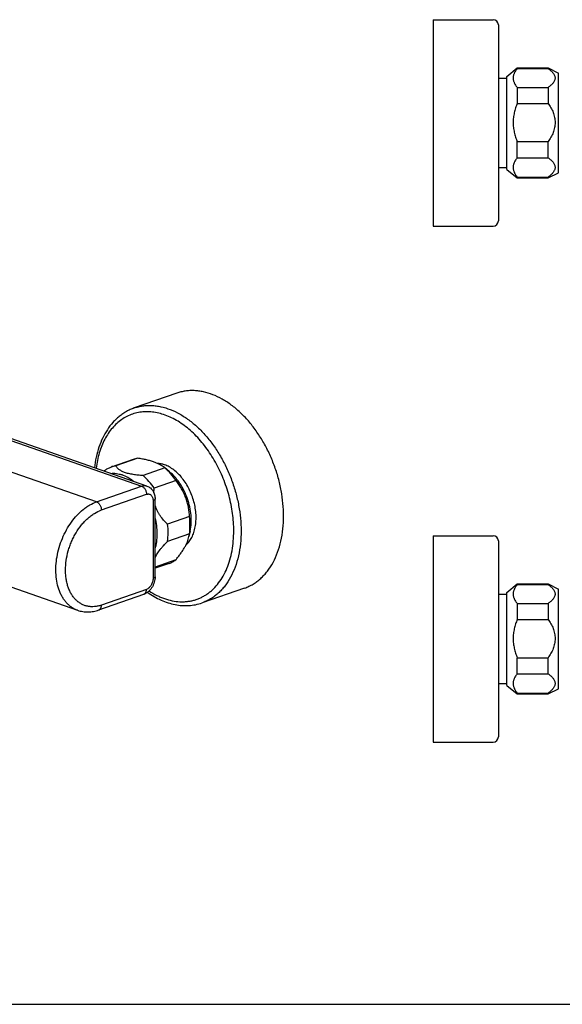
# Model space of a CAD drawing. Header units: millimetres. Extents: x 0 to 841, y 0 to 594.
# Tile 3 of 5: x 222 to 380, y 0 to 286. Entities that reach past the tile are written whole.
import ezdxf

# ---------------------------------------------------------------- set-up
doc = ezdxf.new("R2010")
doc.units = ezdxf.units.MM
doc.header["$LTSCALE"] = 46.255
doc.layers.get('0').update_dxf_attribs({"linetype": 'CONTINUOUS'})

msp = doc.modelspace()

# ---------------------------------------------------------------- linework, layer by layer
at = {"color": 7, "linetype": 'CONTINUOUS'}
for p, q in [((342.45, 286.21), (342.45, 226.21)), ((342.45, 286.21), (359.95, 286.21)), ((361.45, 284.71), (361.45, 227.71)), ((363.95, 269.71), (366.95, 272.21)), ((366.95, 272.21), (366.95, 272.01)), ((366.95, 272.21), (375.95, 272.21)), ((366.95, 272.01), (375.95, 272.01)), ((375.95, 272.21), (375.95, 272.01)), ((375.95, 272.21), (378.95, 270.71)), ((361.45, 269.21), (363.95, 269.21)), ((363.95, 242.71), (363.95, 269.71)), ((378.95, 241.71), (378.95, 270.71)), ((366.95, 266.51), (366.95, 261.89)), ((366.95, 266.51), (375.95, 266.51)), ((375.95, 266.51), (375.95, 261.89)), ((366.95, 261.89), (375.95, 261.89)), ((366.95, 246.1), (366.95, 250.76)), ((366.95, 250.76), (375.95, 250.76)), ((375.95, 246.1), (375.95, 250.76)), ((366.95, 246.1), (375.95, 246.1)), ((361.45, 243.21), (363.95, 243.21)), ((363.95, 242.71), (366.95, 240.21)), ((366.95, 240.21), (366.95, 240.46)), ((366.95, 240.46), (375.95, 240.46)), ((375.95, 240.21), (378.95, 241.71)), ((375.95, 240.21), (375.95, 240.46)), ((366.95, 240.21), (375.95, 240.21)), ((342.45, 226.21), (359.95, 226.21)), ((267.88, 177.65), (255.5, 173.34)), ((259.22, 150.66), (207.67, 168.63)), ((255.16, 158.39), (248.8, 156.17)), ((256.57, 158.73), (250.2, 156.51)), ((264.44, 155.9), (258.08, 153.69)), ((265.78, 154.8), (264.32, 156.01)), ((267.71, 152.22), (261.34, 150.01)), ((261.58, 124.3), (261.58, 146.89)), ((271.59, 141.79), (265.23, 139.57)), ((271.78, 137.59), (271.44, 135.98)), ((271.57, 136.78), (265.2, 134.56)), ((342.45, 136.21), (342.45, 76.21)), ((342.45, 136.21), (359.95, 136.21)), ((361.45, 134.71), (361.45, 77.71)), ((267.58, 129.17), (261.58, 127.08)), ((265.69, 128.18), (261.58, 126.74)), ((212.88, 123.66), (239.04, 114.54)), ((287.63, 120.99), (275.25, 116.68)), ((363.95, 119.71), (366.95, 122.21)), ((366.95, 122.21), (366.95, 122.01)), ((366.95, 122.21), (375.95, 122.21)), ((366.95, 122.01), (375.95, 122.01)), ((375.95, 122.21), (378.95, 120.71)), ((375.95, 122.21), (375.95, 122.01)), ((378.95, 91.71), (378.95, 120.71)), ((245.21, 114.64), (258.33, 119.21)), ((361.45, 119.21), (363.95, 119.21)), ((363.95, 92.71), (363.95, 119.71)), ((366.95, 116.51), (366.95, 111.89)), ((366.95, 116.51), (375.95, 116.51)), ((375.95, 116.51), (375.95, 111.89)), ((366.95, 111.89), (375.95, 111.89)), ((366.95, 100.76), (375.95, 100.76)), ((366.95, 96.1), (366.95, 100.76)), ((375.95, 96.1), (375.95, 100.76)), ((366.95, 96.1), (375.95, 96.1)), ((361.45, 93.21), (363.95, 93.21)), ((363.95, 92.71), (366.95, 90.21)), ((375.95, 90.21), (378.95, 91.71)), ((366.95, 90.46), (375.95, 90.46)), ((366.95, 90.21), (366.95, 90.46)), ((366.95, 90.21), (375.95, 90.21)), ((375.95, 90.21), (375.95, 90.46)), ((342.45, 76.21), (359.95, 76.21)), ((0, 0), (841, 0))]:
    msp.add_line(p, q, dxfattribs=at)
at = {"color": 9, "linetype": 'CONTINUOUS'}
for p, q in [((209.99, 167.25), (257.67, 150.63)), ((244.55, 146.06), (218.39, 155.18)), ((244.55, 146.06), (257.67, 150.63)), ((245.97, 143.69), (259.08, 148.26)), ((260.99, 146.39), (260.99, 123.81)), ((259.08, 120.61), (245.97, 116.04))]:
    msp.add_line(p, q, dxfattribs=at)
at = {"color": 7, "linetype": 'CONTINUOUS'}
for centre, radius, start, end in [((359.95, 284.71), 1.5, 0, 90), ((359.95, 227.71), 1.5, 270, 360), ((257.49, 151.69), 7.1, 97.4986, 109.1914), ((274.85, 127.4), 39.4, 135.16, 135.5063), ((251.13, 149.47), 7.1, 97.4986, 109.1914), ((259.87, 150.62), 6.99, 49.1358, 50.4712), ((263.62, 137.65), 8, 347.9433, 353.7682), ((359.95, 134.71), 1.5, 0, 90), ((359.95, 77.71), 1.5, 270, 360)]:
    msp.add_arc(centre, radius, start, end, dxfattribs=at)
for points, knots in [([(366.95, 272.01), (366.77, 271.8), (366.44, 271.37), (366.11, 270.79), (365.93, 270.32), (365.82, 269.97), (365.76, 269.62), (365.74, 269.26), (365.76, 268.9), (365.82, 268.55), (365.93, 268.2), (366.11, 267.73), (366.44, 267.15), (366.77, 266.72), (366.95, 266.51)], [0, 0, 0, 0, 0.13562, 0.263144, 0.324177, 0.383705, 0.44214, 0.5, 0.55786, 0.616295, 0.675823, 0.736856, 0.86438, 1, 1, 1, 1]), ([(375.95, 272.01), (376.09, 271.91), (376.36, 271.71), (376.74, 271.39), (377.08, 271.06), (377.38, 270.72), (377.63, 270.37), (377.81, 270.01), (377.92, 269.64), (377.96, 269.26), (377.92, 268.88), (377.81, 268.51), (377.63, 268.15), (377.38, 267.8), (377.08, 267.46), (376.74, 267.13), (376.36, 266.81), (376.09, 266.61), (375.95, 266.51)], [0, 0, 0, 0, 0.07337, 0.143931, 0.211343, 0.275326, 0.335762, 0.392834, 0.447189, 0.5, 0.552811, 0.607166, 0.664238, 0.724674, 0.788657, 0.856069, 0.92663, 1, 1, 1, 1]), ([(366.95, 261.89), (366.76, 261.45), (366.43, 260.56), (366.05, 259.17), (365.8, 257.76), (365.75, 256.8), (365.75, 256.32)], [0, 0, 0, 0, 0.250034, 0.500043, 0.750029, 1, 1, 1, 1]), ([(375.95, 261.89), (376.23, 261.48), (376.77, 260.63), (377.31, 259.5), (377.63, 258.55), (377.81, 257.82), (377.92, 257.08), (377.95, 256.57), (377.95, 256.32)], [0, 0, 0, 0, 0.250003, 0.499929, 0.624955, 0.749975, 0.874989, 1, 1, 1, 1]), ([(365.75, 256.32), (365.75, 255.85), (365.8, 254.89), (366.05, 253.48), (366.43, 252.09), (366.76, 251.2), (366.95, 250.76)], [0, 0, 0, 0, 0.249971, 0.499957, 0.749966, 1, 1, 1, 1]), ([(377.95, 256.32), (377.95, 256.07), (377.92, 255.57), (377.81, 254.83), (377.63, 254.1), (377.31, 253.15), (376.77, 252.02), (376.23, 251.17), (375.95, 250.76)], [0, 0, 0, 0, 0.125011, 0.250025, 0.375045, 0.500071, 0.749997, 1, 1, 1, 1]), ([(366.95, 246.1), (366.77, 245.88), (366.44, 245.44), (366.11, 244.85), (365.93, 244.37), (365.82, 244.01), (365.76, 243.64), (365.74, 243.28), (365.76, 242.91), (365.82, 242.55), (365.93, 242.19), (366.11, 241.71), (366.44, 241.12), (366.77, 240.68), (366.95, 240.46)], [0, 0, 0, 0, 0.135028, 0.262397, 0.323509, 0.383204, 0.441872, 0.5, 0.558128, 0.616796, 0.676491, 0.737603, 0.864972, 1, 1, 1, 1]), ([(375.95, 246.1), (376.09, 246), (376.36, 245.79), (376.74, 245.46), (377.08, 245.13), (377.38, 244.78), (377.63, 244.42), (377.81, 244.05), (377.92, 243.67), (377.96, 243.28), (377.92, 242.89), (377.81, 242.51), (377.63, 242.14), (377.38, 241.78), (377.08, 241.43), (376.74, 241.1), (376.36, 240.77), (376.09, 240.56), (375.95, 240.46)], [0, 0, 0, 0, 0.07287, 0.143049, 0.210216, 0.274112, 0.334629, 0.391953, 0.446706, 0.5, 0.553294, 0.608047, 0.665371, 0.725888, 0.789784, 0.856951, 0.92713, 1, 1, 1, 1]), ([(298.96, 141.93), (298.96, 143.15), (298.84, 145.63), (298.32, 149.34), (297.46, 153.06), (296.28, 156.72), (294.79, 160.25), (293.03, 163.61), (291.02, 166.73), (288.79, 169.57), (286.38, 172.09), (283.83, 174.23), (281.17, 175.96), (278.45, 177.26), (276.14, 177.97), (274.32, 178.29), (272.98, 178.4), (271.66, 178.4), (270.36, 178.28), (269.1, 178.03), (268.28, 177.79), (267.88, 177.65)], [0, 0, 0, 0, 0.068185, 0.138111, 0.209183, 0.280763, 0.352191, 0.422813, 0.492007, 0.55921, 0.623942, 0.685841, 0.744692, 0.800461, 0.853329, 0.878818, 0.903758, 0.92824, 0.952364, 0.976244, 1, 1, 1, 1]), ([(255.5, 173.34), (255.11, 173.2), (254.34, 172.9), (253.23, 172.33), (252.17, 171.68), (251.16, 170.92), (250.2, 170.08), (248.98, 168.82), (247.62, 167.04), (246.27, 164.62), (245.19, 161.94), (244.39, 159.04), (244.06, 157.02), (243.94, 155.98)], [0, 0, 0, 0, 0.056289, 0.112759, 0.169588, 0.226948, 0.285003, 0.343903, 0.464695, 0.590304, 0.721294, 0.857893, 1, 1, 1, 1]), ([(261.35, 157.61), (261, 157.74), (260.26, 157.97), (259.1, 158.27), (257.86, 158.52), (257, 158.66), (256.57, 158.73)], [0, 0, 0, 0, 0.228133, 0.473114, 0.731543, 1, 1, 1, 1]), ([(264.32, 156.01), (264.13, 156.16), (263.72, 156.47), (263.03, 156.88), (262.23, 157.27), (261.66, 157.5), (261.35, 157.61)], [0, 0, 0, 0, 0.21472, 0.451292, 0.712636, 1, 1, 1, 1]), ([(246.91, 155.18), (247.2, 155.39), (247.81, 155.77), (248.46, 156.06), (248.8, 156.17)], [0, 0, 0, 0, 0.503123, 1, 1, 1, 1]), ([(252.73, 154.6), (252.56, 154.67), (252.23, 154.79), (251.79, 155.01), (251.39, 155.23), (251.06, 155.47), (250.78, 155.72), (250.54, 155.98), (250.35, 156.24), (250.25, 156.42), (250.2, 156.51)], [0, 0, 0, 0, 0.167381, 0.320658, 0.460094, 0.586743, 0.702201, 0.808329, 0.907013, 1, 1, 1, 1]), ([(258.08, 153.69), (257.59, 153.72), (256.63, 153.8), (255.44, 153.95), (254.54, 154.12), (253.9, 154.26), (253.29, 154.41), (252.91, 154.54), (252.73, 154.6)], [0, 0, 0, 0, 0.269749, 0.531291, 0.656949, 0.777741, 0.892464, 1, 1, 1, 1]), ([(264.32, 156.82), (263.99, 156.94), (263.32, 157.12), (262.64, 157.21), (262.3, 157.23)], [0, 0, 0, 0, 0.510182, 1, 1, 1, 1]), ([(270.54, 133.5), (270.71, 133.65), (271.04, 133.97), (271.65, 134.69), (272.31, 135.75), (272.91, 137.19), (273.31, 138.79), (273.52, 140.52), (273.52, 142.34), (273.31, 144.22), (272.91, 146.1), (272.32, 147.94), (271.55, 149.72), (270.61, 151.38), (269.54, 152.89), (268.36, 154.23), (267.08, 155.35), (265.74, 156.23), (264.79, 156.66), (264.32, 156.82)], [0, 0, 0, 0, 0.024582, 0.049811, 0.102518, 0.158651, 0.218324, 0.28134, 0.347258, 0.415444, 0.485137, 0.555489, 0.62562, 0.69466, 0.761798, 0.82633, 0.887713, 0.945619, 1, 1, 1, 1]), ([(267.71, 152.22), (267.23, 152.92), (266.22, 154.22), (265.05, 155.39), (264.44, 155.9)], [0, 0, 0, 0, 0.512494, 1, 1, 1, 1]), ([(271.78, 137.59), (271.93, 138.31), (272.08, 139.44), (272.11, 140.97), (272.02, 142.57), (271.72, 144.59), (271.04, 146.98), (270.09, 149.28), (269.07, 151.05), (268.14, 152.36), (267.16, 153.54), (266.35, 154.33), (265.78, 154.8)], [0, 0, 0, 0, 0.117006, 0.178137, 0.240714, 0.369115, 0.5, 0.630885, 0.759286, 0.821863, 0.882994, 1, 1, 1, 1]), ([(248.65, 154.34), (248.92, 154.37), (249.48, 154.39), (250.32, 154.33), (251.17, 154.16), (251.74, 153.99), (252.02, 153.89)], [0, 0, 0, 0, 0.240191, 0.485964, 0.738833, 1, 1, 1, 1]), ([(255.23, 152.05), (254.73, 152.45), (253.71, 153.16), (252.58, 153.69), (252.02, 153.89)], [0, 0, 0, 0, 0.516656, 1, 1, 1, 1]), ([(261.34, 150.01), (260.87, 150.7), (259.86, 152.01), (258.69, 153.17), (258.08, 153.69)], [0, 0, 0, 0, 0.512494, 1, 1, 1, 1]), ([(271.59, 141.79), (271.57, 142.25), (271.49, 143.18), (271.28, 144.57), (270.96, 145.95), (270.52, 147.31), (269.96, 148.63), (269.3, 149.89), (268.55, 151.09), (267.99, 151.85), (267.71, 152.22)], [0, 0, 0, 0, 0.122479, 0.246557, 0.372007, 0.498352, 0.624927, 0.751043, 0.876168, 1, 1, 1, 1]), ([(259.22, 150.66), (259.4, 150.6), (259.76, 150.43), (260.24, 150.1), (260.66, 149.68), (261, 149.2), (261.26, 148.67), (261.51, 147.9), (261.58, 147.29), (261.58, 146.89)], [0, 0, 0, 0, 0.12327, 0.246537, 0.369891, 0.493581, 0.618022, 0.743719, 1, 1, 1, 1]), ([(261.23, 148.7), (261.23, 148.81), (261.26, 149.25), (261.3, 149.68), (261.34, 150.01)], [0, 0, 0, 0, 0.252226, 1, 1, 1, 1]), ([(265.23, 139.57), (264.82, 139.94), (264.03, 140.73), (263.16, 141.84), (262.56, 142.81), (262.16, 143.58), (261.83, 144.39), (261.65, 144.94), (261.58, 145.22)], [0, 0, 0, 0, 0.241957, 0.490362, 0.616878, 0.744419, 0.872371, 1, 1, 1, 1]), ([(261.58, 132.33), (261.79, 133.02), (262.1, 134.49), (262.25, 136.79), (262.09, 139.19), (261.78, 140.8), (261.58, 141.61)], [0, 0, 0, 0, 0.231614, 0.47747, 0.734829, 1, 1, 1, 1]), ([(271.57, 136.78), (271.68, 137.59), (271.79, 139.27), (271.69, 140.94), (271.59, 141.79)], [0, 0, 0, 0, 0.488809, 1, 1, 1, 1]), ([(287.63, 120.99), (288.05, 121.14), (288.89, 121.48), (290.09, 122.12), (291.24, 122.89), (292.32, 123.78), (293.34, 124.79), (294.61, 126.3), (296.01, 128.47), (297.32, 131.42), (298.27, 134.7), (298.84, 138.24), (298.96, 140.68), (298.96, 141.93)], [0, 0, 0, 0, 0.053295, 0.106901, 0.161118, 0.216226, 0.272475, 0.330079, 0.44992, 0.576788, 0.71099, 0.85229, 1, 1, 1, 1]), ([(265.2, 134.56), (265.32, 135.37), (265.43, 137.05), (265.33, 138.72), (265.23, 139.57)], [0, 0, 0, 0, 0.488809, 1, 1, 1, 1]), ([(261.58, 129.82), (261.66, 130.01), (261.86, 130.4), (262.2, 130.98), (262.6, 131.58), (263.06, 132.18), (263.55, 132.78), (264.26, 133.59), (264.82, 134.18), (265.2, 134.56)], [0, 0, 0, 0, 0.104714, 0.217674, 0.337787, 0.463669, 0.593926, 0.727342, 1, 1, 1, 1]), ([(267.58, 129.17), (267.83, 129.47), (268.31, 130.07), (268.99, 130.97), (269.61, 131.87), (270.15, 132.75), (270.6, 133.61), (270.97, 134.43), (271.25, 135.21), (271.38, 135.73), (271.44, 135.98)], [0, 0, 0, 0, 0.147892, 0.291547, 0.429638, 0.560776, 0.683764, 0.797888, 0.903104, 1, 1, 1, 1]), ([(265.69, 128.18), (266.03, 128.29), (266.68, 128.58), (267.29, 128.96), (267.58, 129.17)], [0, 0, 0, 0, 0.496877, 1, 1, 1, 1]), ([(261.58, 124.3), (261.58, 123.76), (261.45, 122.94), (261.08, 121.92), (260.7, 121.19), (260.23, 120.54), (259.67, 119.97), (259.04, 119.52), (258.57, 119.3), (258.33, 119.21)], [0, 0, 0, 0, 0.253735, 0.382272, 0.510014, 0.63588, 0.759332, 0.880492, 1, 1, 1, 1]), ([(366.95, 122.01), (366.77, 121.8), (366.44, 121.37), (366.11, 120.79), (365.93, 120.32), (365.82, 119.97), (365.76, 119.62), (365.74, 119.26), (365.76, 118.9), (365.82, 118.55), (365.93, 118.2), (366.11, 117.73), (366.44, 117.15), (366.77, 116.72), (366.95, 116.51)], [0, 0, 0, 0, 0.13562, 0.263144, 0.324177, 0.383705, 0.44214, 0.5, 0.55786, 0.616295, 0.675823, 0.736856, 0.86438, 1, 1, 1, 1]), ([(375.95, 122.01), (376.09, 121.91), (376.36, 121.71), (376.74, 121.39), (377.08, 121.06), (377.38, 120.72), (377.63, 120.37), (377.81, 120.01), (377.92, 119.64), (377.96, 119.26), (377.92, 118.88), (377.81, 118.51), (377.63, 118.15), (377.38, 117.8), (377.08, 117.46), (376.74, 117.13), (376.36, 116.81), (376.09, 116.61), (375.95, 116.51)], [0, 0, 0, 0, 0.07337, 0.143931, 0.211343, 0.275326, 0.335762, 0.392834, 0.447189, 0.5, 0.552811, 0.607166, 0.664238, 0.724674, 0.788657, 0.856069, 0.92663, 1, 1, 1, 1]), ([(259.36, 119.76), (259.99, 119.31), (261.27, 118.5), (263.28, 117.48), (265.31, 116.7), (267.35, 116.16), (269.39, 115.89), (271.4, 115.87), (273.37, 116.12), (274.63, 116.47), (275.25, 116.68)], [0, 0, 0, 0, 0.137876, 0.271219, 0.400254, 0.525379, 0.647159, 0.766298, 0.883614, 1, 1, 1, 1]), ([(239.04, 114.54), (239.28, 114.45), (239.77, 114.31), (240.53, 114.15), (241.3, 114.07), (242.35, 114.05), (243.67, 114.19), (244.7, 114.47), (245.21, 114.64)], [0, 0, 0, 0, 0.122313, 0.244887, 0.367983, 0.491863, 0.742814, 1, 1, 1, 1]), ([(366.95, 111.89), (366.76, 111.45), (366.43, 110.56), (366.05, 109.17), (365.8, 107.76), (365.75, 106.8), (365.75, 106.32)], [0, 0, 0, 0, 0.250034, 0.500043, 0.750029, 1, 1, 1, 1]), ([(375.95, 111.89), (376.23, 111.48), (376.77, 110.63), (377.31, 109.5), (377.63, 108.55), (377.81, 107.82), (377.92, 107.08), (377.95, 106.57), (377.95, 106.32)], [0, 0, 0, 0, 0.250004, 0.49993, 0.624956, 0.749976, 0.87499, 1, 1, 1, 1]), ([(365.75, 106.32), (365.75, 105.85), (365.8, 104.89), (366.05, 103.48), (366.43, 102.09), (366.76, 101.2), (366.95, 100.76)], [0, 0, 0, 0, 0.249971, 0.499957, 0.749966, 1, 1, 1, 1]), ([(377.95, 106.32), (377.95, 106.07), (377.92, 105.57), (377.81, 104.83), (377.63, 104.1), (377.31, 103.15), (376.77, 102.02), (376.23, 101.17), (375.95, 100.76)], [0, 0, 0, 0, 0.12501, 0.250024, 0.375044, 0.500071, 0.749996, 1, 1, 1, 1]), ([(366.95, 96.1), (366.77, 95.88), (366.44, 95.44), (366.11, 94.85), (365.93, 94.37), (365.82, 94.01), (365.76, 93.64), (365.74, 93.28), (365.76, 92.91), (365.82, 92.55), (365.93, 92.19), (366.11, 91.71), (366.44, 91.12), (366.77, 90.68), (366.95, 90.46)], [0, 0, 0, 0, 0.135028, 0.262397, 0.323509, 0.383204, 0.441872, 0.5, 0.558128, 0.616796, 0.676491, 0.737603, 0.864972, 1, 1, 1, 1]), ([(375.95, 96.1), (376.09, 96), (376.36, 95.79), (376.74, 95.46), (377.08, 95.13), (377.38, 94.78), (377.63, 94.42), (377.81, 94.05), (377.92, 93.67), (377.96, 93.28), (377.92, 92.89), (377.81, 92.51), (377.63, 92.14), (377.38, 91.78), (377.08, 91.43), (376.74, 91.1), (376.36, 90.77), (376.09, 90.56), (375.95, 90.46)], [0, 0, 0, 0, 0.07287, 0.143049, 0.210216, 0.274112, 0.334629, 0.391953, 0.446706, 0.5, 0.553294, 0.608047, 0.665371, 0.725888, 0.789784, 0.856951, 0.92713, 1, 1, 1, 1])]:
    msp.add_open_spline(points, degree=3, knots=knots, dxfattribs=at)
at = {"color": 9, "linetype": 'CONTINUOUS'}
for points, knots in [([(284.47, 137.61), (284.47, 139.31), (284.28, 141.88), (283.71, 145.27), (283.11, 147.84), (282.35, 150.37), (281.43, 152.86), (280.36, 155.28), (279.15, 157.6), (277.82, 159.81), (276.37, 161.9), (274.81, 163.83), (273.17, 165.6), (271.44, 167.18), (269.66, 168.57), (267.82, 169.76), (265.96, 170.73), (264.08, 171.47), (262.2, 171.98), (260.34, 172.25), (258.51, 172.28), (256.72, 172.07), (255.01, 171.62), (253.37, 170.93), (251.84, 170.01), (250.41, 168.87), (249.1, 167.52), (247.93, 165.97), (246.91, 164.24), (246.03, 162.34), (245.32, 160.29), (244.77, 158.1), (244.52, 156.59), (244.42, 155.82)], [0, 0, 0, 0, 0.071585, 0.108319, 0.145446, 0.18279, 0.220169, 0.257402, 0.294311, 0.330723, 0.366477, 0.401425, 0.435441, 0.468416, 0.500275, 0.53097, 0.560493, 0.588879, 0.616206, 0.642602, 0.668244, 0.693349, 0.71817, 0.742976, 0.76804, 0.793615, 0.819925, 0.847149, 0.87542, 0.904824, 0.935397, 0.967137, 1, 1, 1, 1]), ([(255.5, 173.34), (255.9, 173.48), (256.72, 173.72), (257.99, 173.96), (259.28, 174.09), (260.6, 174.09), (261.94, 173.97), (263.77, 173.65), (266.08, 172.94), (268.8, 171.65), (271.45, 169.91), (274.01, 167.77), (276.42, 165.26), (278.65, 162.42), (280.66, 159.3), (282.42, 155.94), (283.9, 152.4), (285.08, 148.75), (285.94, 145.03), (286.47, 141.31), (286.59, 138.84), (286.59, 137.61)], [0, 0, 0, 0, 0.023756, 0.047636, 0.07176, 0.096242, 0.121182, 0.146671, 0.199539, 0.255308, 0.314159, 0.376058, 0.44079, 0.507993, 0.577187, 0.647809, 0.719237, 0.790817, 0.861889, 0.931815, 1, 1, 1, 1]), ([(257.67, 150.63), (257.8, 150.67), (258.06, 150.74), (258.46, 150.79), (258.85, 150.76), (259.1, 150.7), (259.22, 150.66)], [0, 0, 0, 0, 0.263738, 0.516127, 0.760248, 1, 1, 1, 1]), ([(257.67, 150.63), (257.87, 150.56), (258.15, 150.37), (258.47, 150.04), (258.68, 149.73), (258.85, 149.39), (258.98, 149.02), (259.06, 148.64), (259.08, 148.39), (259.08, 148.26)], [0, 0, 0, 0, 0.218112, 0.340399, 0.46932, 0.602536, 0.737295, 0.870706, 1, 1, 1, 1]), ([(239.04, 114.54), (238.75, 114.64), (238.18, 114.88), (237.37, 115.35), (236.61, 115.92), (235.9, 116.59), (235.26, 117.36), (234.68, 118.21), (234.17, 119.15), (233.57, 120.52), (233.03, 122.42), (232.7, 124.87), (232.69, 127.47), (233.01, 130.14), (233.63, 132.82), (234.56, 135.43), (235.75, 137.9), (237.19, 140.17), (238.82, 142.18), (240.34, 143.61), (241.61, 144.56), (242.87, 145.35), (243.87, 145.82), (244.55, 146.06)], [0, 0, 0, 0, 0.023931, 0.04807, 0.072615, 0.097742, 0.1236, 0.150309, 0.177952, 0.206582, 0.266812, 0.330901, 0.39833, 0.468313, 0.53988, 0.611954, 0.683427, 0.753229, 0.820402, 0.88418, 0.914651, 0.944118, 1, 1, 1, 1]), ([(244.55, 146.06), (244.75, 145.99), (245.04, 145.8), (245.35, 145.47), (245.56, 145.16), (245.74, 144.81), (245.87, 144.45), (245.95, 144.07), (245.97, 143.81), (245.97, 143.69)], [0, 0, 0, 0, 0.218112, 0.340399, 0.46932, 0.602536, 0.737295, 0.870706, 1, 1, 1, 1]), ([(259.08, 148.26), (259.2, 148.3), (259.39, 148.34), (259.64, 148.35), (259.81, 148.33), (259.98, 148.28), (260.15, 148.21), (260.3, 148.11), (260.49, 147.95), (260.69, 147.69), (260.86, 147.31), (260.97, 146.87), (260.99, 146.56), (260.99, 146.39)], [0, 0, 0, 0, 0.11972, 0.176804, 0.23264, 0.287853, 0.343112, 0.399083, 0.456382, 0.576712, 0.707153, 0.848529, 1, 1, 1, 1]), ([(261.58, 146.89), (261.58, 146.86), (261.57, 146.82), (261.54, 146.75), (261.49, 146.68), (261.42, 146.62), (261.34, 146.56), (261.2, 146.47), (261.08, 146.42), (260.99, 146.39)], [0, 0, 0, 0, 0.085427, 0.176475, 0.277642, 0.391919, 0.520968, 0.665468, 1, 1, 1, 1]), ([(245.97, 116.04), (245.63, 115.92), (244.96, 115.73), (243.94, 115.57), (242.94, 115.55), (241.97, 115.68), (241.04, 115.93), (240.16, 116.33), (239.33, 116.86), (238.57, 117.51), (237.88, 118.28), (237.27, 119.16), (236.74, 120.15), (236.31, 121.22), (235.96, 122.38), (235.72, 123.61), (235.57, 124.9), (235.5, 126.71), (235.68, 129.03), (236.17, 131.35), (236.75, 133.18), (237.28, 134.52), (237.89, 135.83), (238.79, 137.47), (239.84, 138.99), (241.03, 140.34), (241.95, 141.25), (242.91, 142.04), (244.21, 142.93), (245.26, 143.44), (245.97, 143.69)], [0, 0, 0, 0, 0.027317, 0.053644, 0.079172, 0.104142, 0.128833, 0.153545, 0.178575, 0.204199, 0.230651, 0.258115, 0.286717, 0.316529, 0.347572, 0.379817, 0.413196, 0.447607, 0.518927, 0.592517, 0.629711, 0.666891, 0.703857, 0.740415, 0.811529, 0.845806, 0.879036, 0.911121, 0.941996, 1, 1, 1, 1]), ([(259.84, 120.16), (260.55, 119.69), (261.66, 119.05), (263.18, 118.35), (264.67, 117.78), (266.53, 117.26), (268.42, 117.02), (269.89, 117.01), (270.97, 117.09), (272.03, 117.26), (273.07, 117.51), (274.07, 117.85), (275.05, 118.27), (275.99, 118.78), (276.89, 119.37), (277.76, 120.03), (278.87, 121.04), (280.14, 122.49), (281.44, 124.49), (282.53, 126.74), (283.39, 129.21), (284.01, 131.88), (284.39, 134.7), (284.47, 136.63), (284.47, 137.61)], [0, 0, 0, 0, 0.066429, 0.098497, 0.129818, 0.190324, 0.24838, 0.276689, 0.30462, 0.33227, 0.359742, 0.387146, 0.414591, 0.442186, 0.470035, 0.498239, 0.526888, 0.585797, 0.647328, 0.711813, 0.779406, 0.850093, 0.923716, 1, 1, 1, 1]), ([(286.59, 137.61), (286.59, 136.37), (286.47, 133.92), (285.89, 130.38), (284.94, 127.11), (283.63, 124.16), (282.24, 121.98), (280.96, 120.47), (279.95, 119.47), (278.86, 118.58), (277.72, 117.81), (276.51, 117.17), (275.68, 116.83), (275.25, 116.68)], [0, 0, 0, 0, 0.14771, 0.28901, 0.423212, 0.55008, 0.669921, 0.727525, 0.783774, 0.838882, 0.893099, 0.946705, 1, 1, 1, 1]), ([(260.99, 123.81), (260.99, 123.64), (260.97, 123.29), (260.86, 122.78), (260.68, 122.29), (260.45, 121.82), (260.2, 121.47), (259.99, 121.22), (259.67, 120.91), (259.35, 120.7), (259.08, 120.61)], [0, 0, 0, 0, 0.129282, 0.26268, 0.397426, 0.530629, 0.659538, 0.721672, 0.781908, 1, 1, 1, 1]), ([(261.58, 124.3), (261.58, 124.28), (261.57, 124.23), (261.54, 124.16), (261.49, 124.09), (261.42, 124.03), (261.34, 123.97), (261.2, 123.89), (261.08, 123.84), (260.99, 123.81)], [0, 0, 0, 0, 0.085427, 0.176475, 0.277642, 0.391919, 0.520968, 0.665468, 1, 1, 1, 1]), ([(258.33, 119.21), (258.38, 119.23), (258.49, 119.29), (258.64, 119.4), (258.78, 119.54), (258.89, 119.71), (258.97, 119.91), (259.06, 120.21), (259.08, 120.45), (259.08, 120.61)], [0, 0, 0, 0, 0.106851, 0.216137, 0.32997, 0.44991, 0.576883, 0.711197, 1, 1, 1, 1]), ([(245.21, 114.64), (245.27, 114.66), (245.38, 114.71), (245.53, 114.83), (245.66, 114.97), (245.77, 115.14), (245.86, 115.34), (245.94, 115.64), (245.97, 115.88), (245.97, 116.04)], [0, 0, 0, 0, 0.106851, 0.216137, 0.32997, 0.44991, 0.576883, 0.711197, 1, 1, 1, 1])]:
    msp.add_open_spline(points, degree=3, knots=knots, dxfattribs=at)

doc.saveas('drawing.dxf')
